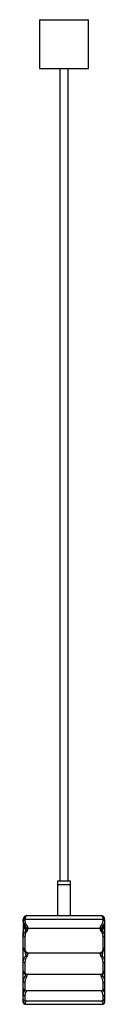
# Model space of a CAD drawing. Header units: millimetres. Extents: x -272 to -172, y -235 to 974.
import ezdxf

# ---------------------------------------------------------------- set-up
doc = ezdxf.new("R2010")
doc.units = ezdxf.units.MM

msp = doc.modelspace()

# ---------------------------------------------------------------- linework, layer by layer
at = {"color": 7, "linetype": 'Continuous', "lineweight": 25}
for p, q in [((-252, 973.7), (-252, 913.7)), ((-252, 973.7), (-192, 973.7)), ((-192, 913.7), (-192, 973.7)), ((-252, 913.7), (-192, 913.7)), ((-227, 913.7), (-227, -84.3)), ((-217, -84.3), (-217, 913.7)), ((-230, -84.3), (-230, -126.3)), ((-214, -84.3), (-230, -84.3)), ((-214, -126.3), (-214, -84.3)), ((-230, -88.3), (-214, -88.3)), ((-172, -131.3), (-272, -131.3)), ((-272, -132.6), (-272, -131.3)), ((-270, -132.6), (-272, -132.6)), ((-272, -132.8), (-272, -145.8)), ((-270, -131.3), (-270, -132.6)), ((-267, -126.3), (-177, -126.3)), ((-174, -132.6), (-174, -131.3)), ((-172, -132.6), (-174, -132.6)), ((-172, -131.3), (-172, -132.6)), ((-172, -132.8), (-172, -145.8)), ((-272, -140.4), (-271.6, -140.4)), ((-267.8, -138.1), (-269.2, -139.5)), ((-266.1, -142.1), (-177.8, -142.1)), ((-174.7, -139.5), (-176.1, -138.1)), ((-173.3, -137.9), (-173, -140.4)), ((-272, -166.1), (-272, -152.8)), ((-270, -152.5), (-270, -167.6)), ((-174, -167.6), (-174, -152.5)), ((-172, -152.8), (-172, -166.1)), ((-272, -194.9), (-272, -166.4)), ((-172, -166.4), (-172, -194.9)), ((-266.4, -172.1), (-177.5, -172.1)), ((-270, -184.2), (-270, -196.7)), ((-174, -196.7), (-174, -184.2)), ((-272, -216.4), (-272, -195.2)), ((-268.1, -198.3), (-175.8, -198.3)), ((-172, -195.3), (-172, -216.4)), ((-272, -229.2), (-272, -216.7)), ((-270, -208.6), (-270, -218.4)), ((-174, -218.4), (-174, -208.6)), ((-172, -216.7), (-172, -229.2)), ((-272, -233.4), (-272, -229.5)), ((-269.7, -218.6), (-174.3, -218.6)), ((-172, -229.4), (-172, -233.4)), ((-270, -231.2), (-174, -231.2)), ((-270, -235.4), (-174, -235.4))]:
    msp.add_line(p, q, dxfattribs=at)
at = {"color": 8, "linetype": 'Continuous', "lineweight": 25}
for p, q in [((-269.5, -170.9), (-269.3, -176.3)), ((-174.6, -176.3), (-174.4, -170.9)), ((-269.7, -198), (-269.6, -201)), ((-174.3, -201), (-174.2, -198)), ((-270, -218.4), (-269.7, -218.6)), ((-270, -225.3), (-270, -231.2)), ((-267.9, -218.6), (-268.1, -219.1)), ((-175.8, -219.1), (-176, -218.6)), ((-174.3, -218.6), (-174, -218.4)), ((-174, -231.2), (-174, -225.3)), ((-270, -234.7), (-270, -235.4)), ((-174, -235.4), (-174, -234.7))]:
    msp.add_line(p, q, dxfattribs=at)
at = {"color": 7, "linetype": 'Continuous', "lineweight": 25, "flags": 128}
for points in [[(-267, -126.3), (-267.5, -126.4), (-268.1, -126.7), (-268.6, -127.1), (-269.1, -127.7), (-269.4, -128.5), (-269.7, -129.4), (-269.9, -130.3), (-270, -131.3)], [(-177, -126.3), (-176.4, -126.4), (-175.8, -126.7), (-175.3, -127.1), (-174.8, -127.7), (-174.5, -128.5), (-174.2, -129.4), (-174, -130.3), (-174, -131.3)], [(-270, -208.6), (-270.3, -208.6), (-270.7, -208.5), (-271.1, -208.4), (-271.4, -208.3), (-271.6, -208.2), (-271.8, -208.1), (-271.9, -207.9), (-272, -207.8)], [(-174, -208.6), (-173.6, -208.6), (-173.2, -208.5), (-172.8, -208.4), (-172.5, -208.3), (-172.3, -208.2), (-172.1, -208.1), (-172, -207.9), (-172, -207.8)], [(-270, -225.3), (-270.3, -225.2), (-270.7, -225.2), (-271.1, -225), (-271.4, -224.9), (-271.6, -224.7), (-271.8, -224.5), (-271.9, -224.2), (-272, -224)], [(-174, -225.3), (-173.6, -225.2), (-173.2, -225.2), (-172.8, -225), (-172.5, -224.9), (-172.3, -224.7), (-172.1, -224.5), (-172, -224.2), (-172, -224)]]:
    msp.add_lwpolyline(points, dxfattribs=at)
at = {"color": 8, "linetype": 'Continuous', "lineweight": 25, "flags": 128}
msp.add_lwpolyline([(-271.4, -142.7), (-270.9, -141.5), (-270.1, -140.2)], dxfattribs=at)
at = {"color": 7, "linetype": 'Continuous', "lineweight": 25}
for centre, radius, start, end in [((-267, -131.3), 5, 90, 180), ((-262, -132.2), 10, 180.1385, 214.7277), ((-177, -131.3), 5, 0, 90), ((-262.1, -145.9), 9.86, 144.7184, 179.9794), ((-262, -145.9), 10, 161.4486, 180), ((-271.5, -137.7), 0.999, 329.1231, 342.1139), ((-272.2, -142.4), 6.13, 2.2216, 43.3438), ((-171.7, -142.4), 6.13, 136.6562, 177.7784), ((-181.8, -145.9), 9.86, 0.0206, 35.2816), ((-172.1, -142.9), 0.987, 80.0422, 123.0753), ((-182, -145.9), 10, 360, 18.5514), ((-270.4, -155.9), 3.45, 81.8683, 116.0224), ((-268.7, -147), 1.46, 48.8417, 109.075), ((-175.2, -147), 1.46, 70.925, 131.1583), ((-173.5, -155.9), 3.45, 63.9776, 98.1317), ((-270.2, -165.8), 1.8, 190.1997, 277.441), ((-173.7, -165.8), 1.8, 262.559, 349.8003), ((-270.2, -180.2), 4.05, 53.1181, 76.1464), ((-173.7, -180.2), 4.05, 103.8536, 126.8819), ((-270.4, -181), 3.26, 242.3236, 278.5709), ((-173.5, -181), 3.26, 261.4291, 297.6764), ((-270, -194.8), 1.91, 183.0313, 272.7402), ((-233.9, -144.8), 66.6, 237.582, 239.1376), ((-210, -144.8), 66.6, 300.8624, 302.418), ((-173.9, -194.8), 1.91, 267.2598, 356.9687), ((-270, -216.4), 1.99, 180.3227, 270.3191), ((-173.9, -216.4), 1.99, 269.6809, 359.6773), ((-270, -229.2), 2, 180, 270), ((-174, -229.2), 2, 270, 0), ((-270, -232.7), 1.96, 181.3337, 271.2743), ((-270, -233.4), 2, 180, 270), ((-173.9, -232.7), 1.96, 268.7257, 358.6663), ((-174, -233.4), 2, 270, 0)]:
    msp.add_arc(centre, radius, start, end, dxfattribs=at)
at = {"color": 8, "linetype": 'Continuous', "lineweight": 25}
for centre, radius, start, end in [((-181.3, -145.7), 9.36, 18.2925, 35.8948), ((-268, -170.1), 1.45, 244.3649, 279.6814), ((-175.9, -170.1), 1.45, 260.3197, 295.5376), ((-264.3, -212.3), 7.79, 233.9433, 240.7439), ((-179.6, -212.3), 7.79, 299.2561, 306.0567)]:
    msp.add_arc(centre, radius, start, end, dxfattribs=at)
at = {"color": 7, "linetype": 'Continuous', "lineweight": 25}
for points, knots in [([(-269.2, -139.5), (-269.7, -139.1), (-270.4, -138.1), (-271, -136.9), (-271.5, -135.8), (-271.7, -135.2), (-271.8, -134.2), (-271.9, -133.9), (-271.9, -133.3), (-272, -133), (-272, -132.6)], [0, 0, 0, 0, 0.25, 0.5, 0.5, 0.75, 0.75, 0.875, 0.875, 1, 1, 1, 1]), ([(-270, -132.6), (-270, -133.2), (-269.9, -133.7), (-269.7, -134.7), (-269.6, -135.1), (-269.2, -136.1), (-268.7, -137), (-268.1, -137.8), (-267.8, -138.1)], [0, 0, 0, 0, 0.25, 0.25, 0.5, 0.5, 0.75, 1, 1, 1, 1]), ([(-176.1, -138.1), (-175.8, -137.8), (-175.5, -137.4), (-174.9, -136.5), (-174.7, -136.1), (-174.3, -135.1), (-174, -134.2), (-174, -133.2), (-174, -132.6)], [0, 0, 0, 0, 0.25, 0.25, 0.5, 0.5, 0.75, 1, 1, 1, 1]), ([(-172, -132.6), (-172, -133.3), (-172.1, -134.5), (-172.4, -135.7), (-172.9, -136.9), (-173.2, -137.5), (-173.7, -138.3), (-173.9, -138.5), (-174.3, -139), (-174.5, -139.3), (-174.7, -139.5)], [0, 0, 0, 0, 0.25, 0.5, 0.5, 0.75, 0.75, 0.875, 0.875, 1, 1, 1, 1]), ([(-271.6, -140.4), (-271.5, -140), (-271.4, -139.6), (-271.1, -138.8), (-270.9, -138.5), (-270.7, -138.1)], [0, 0, 0, 0, 0.5, 0.5, 1, 1, 1, 1]), ([(-271, -140.4), (-271, -140.5), (-271, -140.7), (-271.1, -141.5), (-271.2, -142.2), (-271.4, -142.6), (-271.5, -142.8)], [0, 0, 0, 0, 0.2148269, 0.4823183, 0.8448539, 1, 1, 1, 1]), ([(-270.8, -140.3), (-270.9, -140), (-270.9, -139.2), (-270.7, -138.4), (-270.6, -138)], [0, 0, 0, 0, 0.456521, 1, 1, 1, 1]), ([(-270.1, -140.2), (-269.9, -141.1), (-269.8, -142), (-269.4, -143.8), (-269.3, -144.7), (-269.2, -145.6)], [0, 0, 0, 0, 0.5, 0.5, 1, 1, 1, 1]), ([(-268.1, -142.8), (-268.1, -142.5), (-268.1, -142.2), (-268.1, -141.6), (-268.2, -141.3), (-268.4, -140.8), (-268.5, -140.5), (-268.8, -140), (-269, -139.7), (-269.2, -139.5)], [0, 0, 0, 0, 0.25, 0.25, 0.5, 0.5, 0.75, 0.75, 1, 1, 1, 1]), ([(-269.2, -145.6), (-268.9, -145.3), (-268.8, -145.1), (-268.5, -144.6), (-268.4, -144.3), (-268.2, -143.6), (-268.1, -143.2), (-268.1, -142.8)], [0, 0, 0, 0, 0.25, 0.25, 0.5, 0.5, 1, 1, 1, 1]), ([(-266.2, -142.1), (-266.3, -142.1), (-266.5, -142.1), (-266.7, -142.1), (-266.8, -142.1), (-267.2, -142.2), (-267.4, -142.2), (-267.7, -142.4), (-267.8, -142.5), (-268, -142.6), (-268.1, -142.7), (-268.1, -142.8)], [0, 0, 0, 0, 0.125, 0.125, 0.25, 0.25, 0.5, 0.5, 0.75, 0.75, 1, 1, 1, 1]), ([(-266.2, -142.1), (-266.3, -142.7), (-266.4, -143.3), (-266.9, -144.6), (-267.2, -145.2), (-267.7, -145.9)], [0, 0, 0, 0, 0.5, 0.5, 1, 1, 1, 1]), ([(-176.2, -145.9), (-176.7, -145.2), (-177, -144.6), (-177.5, -143.3), (-177.6, -142.7), (-177.7, -142.1)], [0, 0, 0, 0, 0.5, 0.5, 1, 1, 1, 1]), ([(-177.7, -142.1), (-177.6, -142.1), (-177.4, -142.1), (-177.2, -142.1), (-177.1, -142.1), (-176.7, -142.2), (-176.5, -142.2), (-176.2, -142.4), (-176.1, -142.5), (-175.9, -142.6), (-175.8, -142.7), (-175.8, -142.8)], [0, 0, 0, 0, 0.125, 0.125, 0.25, 0.25, 0.5, 0.5, 0.75, 0.75, 1, 1, 1, 1]), ([(-174.7, -139.5), (-174.9, -139.7), (-175.1, -140), (-175.4, -140.5), (-175.5, -140.8), (-175.7, -141.3), (-175.8, -141.6), (-175.8, -142.2), (-175.8, -142.5), (-175.8, -142.8)], [0, 0, 0, 0, 0.25, 0.25, 0.5, 0.5, 0.75, 0.75, 1, 1, 1, 1]), ([(-175.8, -142.8), (-175.8, -143.2), (-175.7, -143.6), (-175.5, -144.3), (-175.4, -144.6), (-175.1, -145.1), (-175, -145.3), (-174.7, -145.6)], [0, 0, 0, 0, 0.5, 0.5, 0.75, 0.75, 1, 1, 1, 1]), ([(-174.7, -145.6), (-174.6, -144.7), (-174.5, -143.8), (-174.1, -142), (-174, -141.1), (-173.8, -140.2)], [0, 0, 0, 0, 0.5, 0.5, 1, 1, 1, 1]), ([(-172.4, -142.8), (-172.5, -142.6), (-172.7, -142.1), (-172.8, -141.3), (-172.9, -140.6), (-172.9, -140.4), (-172.9, -140.4)], [0, 0, 0, 0, 0.179641, 0.604864, 0.885571, 1, 1, 1, 1]), ([(-272, -152.8), (-272, -152.1), (-271.9, -151.5), (-271.7, -150.5), (-271.6, -150.1), (-271.4, -149.5), (-271.3, -149.2), (-271, -148.3), (-270.7, -147.7), (-270, -146.6), (-269.6, -146.1), (-269.2, -145.6)], [0, 0, 0, 0, 0.25, 0.25, 0.375, 0.375, 0.5, 0.5, 0.75, 0.75, 1, 1, 1, 1]), ([(-272, -152.8), (-272, -151.7), (-272, -150.6), (-272, -148.3), (-272, -147.1), (-272, -145.9)], [0, 0, 0, 0, 0.5, 0.5, 1, 1, 1, 1]), ([(-267.7, -145.9), (-268.1, -146.3), (-268.4, -146.8), (-268.9, -147.8), (-269.2, -148.3), (-269.4, -149.2), (-269.5, -149.5), (-269.7, -150.1), (-269.7, -150.4), (-269.9, -151.3), (-270, -151.9), (-270, -152.5)], [0, 0, 0, 0, 0.25, 0.25, 0.5, 0.5, 0.625, 0.625, 0.75, 0.75, 1, 1, 1, 1]), ([(-174, -152.5), (-174, -151.9), (-174, -151.2), (-174.2, -150), (-174.4, -149.5), (-174.7, -148.6), (-174.8, -148.3), (-175, -147.8), (-175.1, -147.5), (-175.5, -146.8), (-175.8, -146.3), (-176.2, -145.9)], [0, 0, 0, 0, 0.25, 0.25, 0.5, 0.5, 0.625, 0.625, 0.75, 0.75, 1, 1, 1, 1]), ([(-174.7, -145.6), (-174.3, -146.1), (-173.9, -146.6), (-173.4, -147.4), (-173.3, -147.7), (-173, -148.3), (-172.8, -148.6), (-172.5, -149.5), (-172.3, -150.1), (-172, -151.4), (-172, -152.1), (-172, -152.8)], [0, 0, 0, 0, 0.25, 0.25, 0.375, 0.375, 0.5, 0.5, 0.75, 0.75, 1, 1, 1, 1]), ([(-172, -145.9), (-172, -147.1), (-172, -148.3), (-172, -150.6), (-172, -151.7), (-172, -152.8)], [0, 0, 0, 0, 0.5, 0.5, 1, 1, 1, 1]), ([(-271.9, -166.2), (-271.9, -166.5), (-271.9, -167.3), (-271.6, -168.4), (-271, -169.5), (-270.1, -170.5), (-269.3, -171.1), (-268.8, -171.3), (-268.7, -171.4)], [0, 0, 0, 0, 0.125798, 0.320955, 0.518042, 0.716722, 0.921689, 1, 1, 1, 1]), ([(-270, -167.6), (-270, -168.1), (-269.9, -168.5), (-269.7, -169.1), (-269.7, -169.3), (-269.5, -169.7), (-269.4, -169.9), (-269.1, -170.4), (-268.9, -170.6), (-268.4, -171.1), (-268.1, -171.3), (-267.8, -171.5)], [0, 0, 0, 0, 0.25, 0.25, 0.375, 0.375, 0.5, 0.5, 0.75, 0.75, 1, 1, 1, 1]), ([(-176.1, -171.5), (-175.8, -171.3), (-175.5, -171.1), (-175, -170.6), (-174.8, -170.4), (-174.5, -169.9), (-174.4, -169.7), (-174.2, -169.3), (-174.2, -169.1), (-174, -168.5), (-174, -168.1), (-174, -167.6)], [0, 0, 0, 0, 0.25, 0.25, 0.5, 0.5, 0.625, 0.625, 0.75, 0.75, 1, 1, 1, 1]), ([(-175.2, -171.4), (-174.9, -171.2), (-174.2, -170.8), (-173.3, -170), (-172.6, -169), (-172.1, -167.7), (-171.9, -166.8), (-172, -166.2), (-172, -166.1)], [0, 0, 0, 0, 0.181489, 0.379923, 0.569053, 0.773863, 0.972685, 1, 1, 1, 1]), ([(-272, -183.8), (-272, -183.2), (-271.9, -182.5), (-271.7, -181.5), (-271.6, -181.2), (-271.4, -180.5), (-271.3, -180.2), (-271, -179.2), (-270.7, -178.6), (-270, -177.4), (-269.7, -176.8), (-269.3, -176.3)], [0, 0, 0, 0, 0.25, 0.25, 0.375, 0.375, 0.5, 0.5, 0.75, 0.75, 1, 1, 1, 1]), ([(-267.8, -177), (-268.1, -177.5), (-268.4, -178.1), (-268.9, -179.2), (-269.2, -179.8), (-269.5, -180.7), (-269.5, -181), (-269.7, -181.7), (-269.7, -182), (-269.9, -182.9), (-270, -183.5), (-270, -184.2)], [0, 0, 0, 0, 0.25, 0.25, 0.5, 0.5, 0.625, 0.625, 0.75, 0.75, 1, 1, 1, 1]), ([(-268.7, -171.4), (-268.5, -171.5), (-268.2, -171.6), (-267.8, -171.8), (-267.5, -172), (-267.2, -172.1), (-267.2, -172.1)], [0, 0, 0, 0, 0.266453, 0.705421, 0.947597, 1, 1, 1, 1]), ([(-267.8, -171.5), (-267.5, -171.7), (-267.3, -171.8), (-266.9, -172), (-266.8, -172.1), (-266.7, -172.2)], [0, 0, 0, 0, 0.5, 0.5, 1, 1, 1, 1]), ([(-266.4, -172.1), (-266.4, -172.9), (-266.5, -173.7), (-267, -175.4), (-267.3, -176.2), (-267.8, -177)], [0, 0, 0, 0, 0.5, 0.5, 1, 1, 1, 1]), ([(-266.7, -172.2), (-266.8, -172.1), (-267, -172.1), (-267.1, -172.1), (-267.2, -172.1)], [0, 0, 0, 0, 0.638581, 1, 1, 1, 1]), ([(-176.1, -177), (-176.6, -176.2), (-176.9, -175.4), (-177.4, -173.7), (-177.5, -172.9), (-177.5, -172.1)], [0, 0, 0, 0, 0.5, 0.5, 1, 1, 1, 1]), ([(-177.2, -172.2), (-177.1, -172.1), (-177, -172), (-176.6, -171.8), (-176.4, -171.7), (-176.1, -171.5)], [0, 0, 0, 0, 0.5, 0.5, 1, 1, 1, 1]), ([(-177.2, -172.2), (-177.1, -172.1), (-176.9, -172.1), (-176.8, -172.1), (-176.7, -172.1)], [0, 0, 0, 0, 0.633655, 1, 1, 1, 1]), ([(-176.7, -172.1), (-176.7, -172.1), (-176.5, -172), (-176.2, -171.9), (-175.8, -171.7), (-175.6, -171.6), (-175.3, -171.4), (-175.2, -171.4)], [0, 0, 0, 0, 0.04199, 0.245483, 0.512837, 0.903, 1, 1, 1, 1]), ([(-174, -184.2), (-174, -183.5), (-174, -182.9), (-174.2, -182), (-174.2, -181.7), (-174.4, -181), (-174.4, -180.7), (-174.7, -179.8), (-175, -179.2), (-175.5, -178.1), (-175.8, -177.5), (-176.1, -177)], [0, 0, 0, 0, 0.25, 0.25, 0.375, 0.375, 0.5, 0.5, 0.75, 0.75, 1, 1, 1, 1]), ([(-174.6, -176.3), (-174.2, -176.8), (-173.9, -177.4), (-173.2, -178.6), (-172.9, -179.2), (-172.6, -180.2), (-172.5, -180.5), (-172.3, -181.2), (-172.2, -181.5), (-172, -182.5), (-172, -183.2), (-172, -183.8)], [0, 0, 0, 0, 0.25, 0.25, 0.5, 0.5, 0.625, 0.625, 0.75, 0.75, 1, 1, 1, 1]), ([(-272, -207.8), (-272, -207.2), (-271.9, -206.6), (-271.7, -205.8), (-271.7, -205.5), (-271.5, -204.9), (-271.4, -204.6), (-271.1, -203.7), (-270.9, -203.2), (-270.3, -202.1), (-270, -201.5), (-269.6, -201)], [0, 0, 0, 0, 0.25, 0.25, 0.375, 0.375, 0.5, 0.5, 0.75, 0.75, 1, 1, 1, 1]), ([(-271.9, -194.9), (-271.9, -195.1), (-271.9, -195.5), (-271.7, -196.3), (-271.2, -197.2), (-270.4, -197.8), (-269.5, -198.2), (-268.8, -198.3), (-268.3, -198.3), (-268.1, -198.3)], [0, 0, 0, 0, 0.07252, 0.231972, 0.401901, 0.562339, 0.724906, 0.902729, 1, 1, 1, 1]), ([(-270, -196.7), (-270, -197), (-269.9, -197.2), (-269.7, -197.6), (-269.6, -197.8), (-269.1, -198.2), (-268.6, -198.3), (-268.1, -198.3)], [0, 0, 0, 0, 0.25, 0.25, 0.5, 0.5, 1, 1, 1, 1]), ([(-268.1, -201.9), (-268.4, -202.5), (-268.6, -203), (-269.1, -204.1), (-269.3, -204.7), (-269.5, -205.5), (-269.6, -205.8), (-269.7, -206.4), (-269.8, -206.6), (-269.9, -207.5), (-270, -208), (-270, -208.6)], [0, 0, 0, 0, 0.25, 0.25, 0.5, 0.5, 0.625, 0.625, 0.75, 0.75, 1, 1, 1, 1]), ([(-175.8, -198.3), (-175.7, -198.3), (-175.3, -198.3), (-174.6, -198.2), (-173.7, -197.9), (-172.9, -197.3), (-172.3, -196.5), (-172, -195.7), (-172, -195.1), (-172, -194.9)], [0, 0, 0, 0, 0.032944, 0.232698, 0.406252, 0.566374, 0.724144, 0.890228, 1, 1, 1, 1]), ([(-175.8, -198.3), (-175.3, -198.3), (-174.8, -198.2), (-174.4, -197.9), (-174.3, -197.8), (-174.2, -197.6), (-174.1, -197.5), (-174, -197.2), (-174, -197), (-174, -196.7)], [0, 0, 0, 0, 0.5, 0.5, 0.625, 0.625, 0.75, 0.75, 1, 1, 1, 1]), ([(-174, -208.6), (-174, -208), (-174, -207.5), (-174.1, -206.6), (-174.2, -206.4), (-174.3, -205.8), (-174.4, -205.5), (-174.6, -204.7), (-174.8, -204.1), (-175.3, -203), (-175.5, -202.5), (-175.8, -201.9)], [0, 0, 0, 0, 0.25, 0.25, 0.375, 0.375, 0.5, 0.5, 0.75, 0.75, 1, 1, 1, 1]), ([(-174.3, -201), (-173.9, -201.5), (-173.6, -202.1), (-173, -203.2), (-172.8, -203.7), (-172.5, -204.6), (-172.4, -204.9), (-172.2, -205.5), (-172.2, -205.8), (-172, -206.6), (-172, -207.2), (-172, -207.8)], [0, 0, 0, 0, 0.25, 0.25, 0.5, 0.5, 0.625, 0.625, 0.75, 0.75, 1, 1, 1, 1]), ([(-271.9, -216.4), (-271.9, -216.7), (-271.9, -217.2), (-271.5, -217.9), (-270.9, -218.3), (-270.3, -218.6), (-269.9, -218.6), (-269.7, -218.6), (-269.7, -218.6)], [0, 0, 0, 0, 0.196766, 0.402987, 0.604168, 0.784052, 0.966249, 1, 1, 1, 1]), ([(-174.3, -218.6), (-174.1, -218.6), (-173.8, -218.6), (-173.2, -218.4), (-172.6, -218), (-172.1, -217.4), (-171.9, -216.8), (-172, -216.5), (-172, -216.4)], [0, 0, 0, 0, 0.153216, 0.347698, 0.545958, 0.748712, 0.950006, 1, 1, 1, 1]), ([(-268.1, -219.1), (-268.4, -219.6), (-268.6, -220.2), (-269.1, -221.2), (-269.3, -221.7), (-269.5, -222.5), (-269.6, -222.8), (-269.7, -223.3), (-269.8, -223.6), (-269.9, -224.3), (-270, -224.8), (-270, -225.3)], [0, 0, 0, 0, 0.25, 0.25, 0.5, 0.5, 0.625, 0.625, 0.75, 0.75, 1, 1, 1, 1]), ([(-174, -225.3), (-174, -224.8), (-174, -224.3), (-174.1, -223.6), (-174.2, -223.3), (-174.3, -222.8), (-174.4, -222.5), (-174.6, -221.7), (-174.8, -221.2), (-175.3, -220.2), (-175.5, -219.6), (-175.8, -219.1)], [0, 0, 0, 0, 0.25, 0.25, 0.375, 0.375, 0.5, 0.5, 0.75, 0.75, 1, 1, 1, 1])]:
    msp.add_open_spline(points, degree=3, knots=knots, dxfattribs=at)
for points in [[(-270.7, -138.2), (-271.1, -138.9), (-271.4, -139.6), (-271.6, -140.4)], [(-270.7, -138.1), (-270.7, -138.2), (-270.7, -138.2), (-270.7, -138.2)], [(-270.6, -138), (-270.4, -138.7), (-270.2, -139.4), (-270.1, -140.2)], [(-266.1, -142.1), (-266.1, -142.1), (-266.2, -142.1), (-266.2, -142.1)], [(-177.7, -142.1), (-177.7, -142.1), (-177.8, -142.1), (-177.8, -142.1)], [(-173.8, -140.2), (-173.7, -139.4), (-173.5, -138.6), (-173.3, -137.9)], [(-266.7, -172.2), (-266.6, -172.1), (-266.5, -172.1), (-266.4, -172.1)], [(-177.5, -172.1), (-177.4, -172.1), (-177.3, -172.1), (-177.2, -172.2)]]:
    msp.add_open_spline(points, degree=3, dxfattribs=at)
at = {"color": 8, "linetype": 'Continuous', "lineweight": 25}
for points, knots in [([(-269.3, -176.3), (-269, -175.7), (-268.4, -174.4), (-268.3, -172.7), (-268.3, -171.8), (-268.3, -171.6)], [0, 0, 0, 0, 0.324147, 0.785626, 1, 1, 1, 1]), ([(-175.6, -171.6), (-175.6, -171.8), (-175.6, -172.7), (-175.5, -174.4), (-174.9, -175.7), (-174.6, -176.3)], [0, 0, 0, 0, 0.2143322, 0.6758364, 1, 1, 1, 1]), ([(-269.6, -201), (-269.4, -200.3), (-269, -199.4), (-269, -198.5), (-269, -198.2)], [0, 0, 0, 0, 0.716294, 1, 1, 1, 1]), ([(-267, -198.3), (-267.1, -198.6), (-267.2, -199.9), (-267.7, -201), (-268.1, -201.9)], [0, 0, 0, 0, 0.246409, 1, 1, 1, 1]), ([(-175.8, -201.9), (-176.2, -201), (-176.7, -199.9), (-176.8, -198.6), (-176.9, -198.3)], [0, 0, 0, 0, 0.7535909, 1, 1, 1, 1]), ([(-174.9, -198.2), (-174.9, -198.5), (-174.9, -199.4), (-174.5, -200.3), (-174.3, -201)], [0, 0, 0, 0, 0.284613, 1, 1, 1, 1]), ([(-272, -224), (-271.9, -223.1), (-271.7, -221.4), (-270.6, -219.5), (-270, -218.6)], [0, 0, 0, 0, 0.483632, 1, 1, 1, 1]), ([(-173.9, -218.6), (-173.7, -219), (-173, -219.9), (-172.2, -221.8), (-172, -223.2), (-172, -224)], [0, 0, 0, 0, 0.206111, 0.541547, 1, 1, 1, 1]), ([(-272, -232.8), (-271.9, -232.5), (-271.8, -232), (-271, -231.3), (-270.7, -231)], [0, 0, 0, 0, 0.662874, 1, 1, 1, 1]), ([(-267.6, -231.2), (-267.9, -231.5), (-268.7, -232.3), (-269.7, -233.6), (-269.9, -234.3), (-270, -234.7)], [0, 0, 0, 0, 0.210531, 0.6011, 1, 1, 1, 1]), ([(-174, -234.7), (-174, -234.5), (-174, -234.1), (-174.7, -232.9), (-175.8, -231.8), (-176.4, -231.2)], [0, 0, 0, 0, 0.183057, 0.59565, 1, 1, 1, 1]), ([(-173.1, -231), (-173.1, -231), (-172.5, -231.6), (-172.1, -232.2), (-172, -232.6), (-172, -232.8)], [0, 0, 0, 0, 0.031038, 0.701217, 1, 1, 1, 1])]:
    msp.add_open_spline(points, degree=3, knots=knots, dxfattribs=at)

doc.saveas('drawing.dxf')
